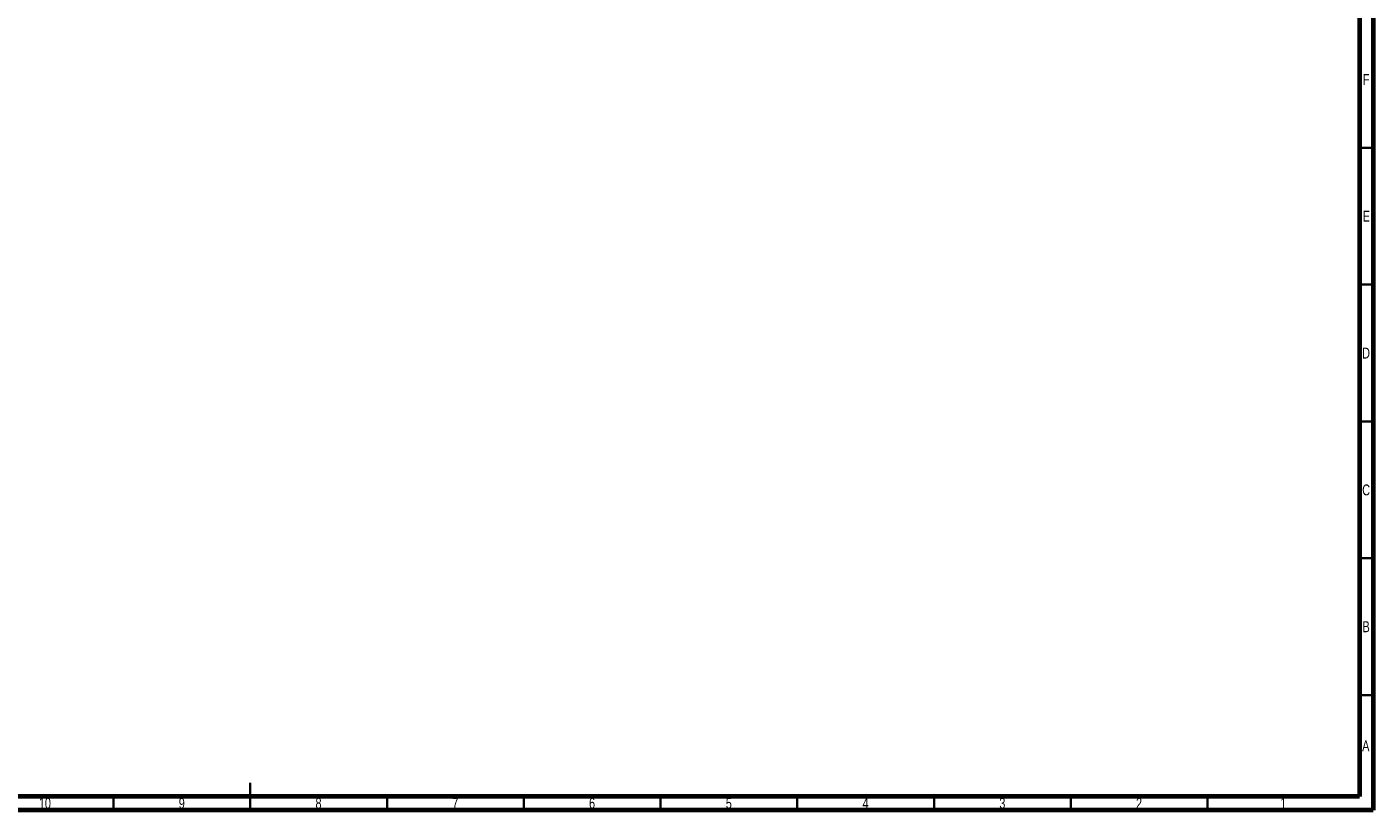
# Model space of a CAD drawing. Header units: millimetres. Extents: x 15 to 836, y 5 to 589.
# Tile 9 of 14: x 344 to 836, y 5 to 291. Entities that reach past the tile are written whole.
import ezdxf

# ---------------------------------------------------------------- set-up
doc = ezdxf.new("R2010")
doc.units = ezdxf.units.MM
doc.styles.add('SLDTEXTSTYLE0', font='TXT', dxfattribs={"width": 0.75})

msp = doc.modelspace()

# ---------------------------------------------------------------- linework, layer by layer
at = {"color": 7, "linetype": 'Continuous', "lineweight": 70}
for p, q in [((836, 589), (836, 5)), ((831, 584), (831, 10)), ((831, 10), (20, 10)), ((836, 5), (15, 5))]:
    msp.add_line(p, q, dxfattribs=at)
at = {"color": 7, "linetype": 'Continuous', "lineweight": 35}
for p, q in [((831, 247), (836, 247)), ((831, 197), (836, 197)), ((831, 147), (836, 147)), ((831, 97), (836, 97)), ((831, 47), (836, 47)), ((425.5, 5), (425.5, 15)), ((375.5, 10), (375.5, 5)), ((425.5, 10), (425.5, 5)), ((475.5, 10), (475.5, 5)), ((525.5, 10), (525.5, 5)), ((575.5, 10), (575.5, 5)), ((625.5, 10), (625.5, 5)), ((675.5, 10), (675.5, 5)), ((725.5, 10), (725.5, 5)), ((775.5, 10), (775.5, 5))]:
    msp.add_line(p, q, dxfattribs=at)

# ---------------------------------------------------------------- texts
at = {"color": 7, "linetype": 'Continuous', "lineweight": 0, "attachment_point": 2, "style": 'SLDTEXTSTYLE0'}
for s, insert, char_height in [('F', (833.458, 273.97), 3.969), ('E', (833.508, 223.97), 3.969), ('D', (833.453, 173.97), 3.969), ('C', (833.459, 123.97), 3.969), ('B', (833.471, 73.97), 3.969), ('A', (833.34, 30.47), 3.969), ('10', (350.42, 9.47), 3.9688), ('9', (400.46, 9.47), 3.969), ('8', (450.46, 9.47), 3.969), ('7', (500.46, 9.47), 3.969), ('6', (550.46, 9.47), 3.969), ('5', (600.46, 9.47), 3.969), ('4', (650.46, 9.47), 3.969), ('3', (700.46, 9.47), 3.969), ('2', (750.46, 9.47), 3.969), ('1', (803.21, 9.47), 3.969)]:
    msp.add_mtext(s, dxfattribs=dict(at, insert=insert, char_height=char_height))

doc.saveas('drawing.dxf')
